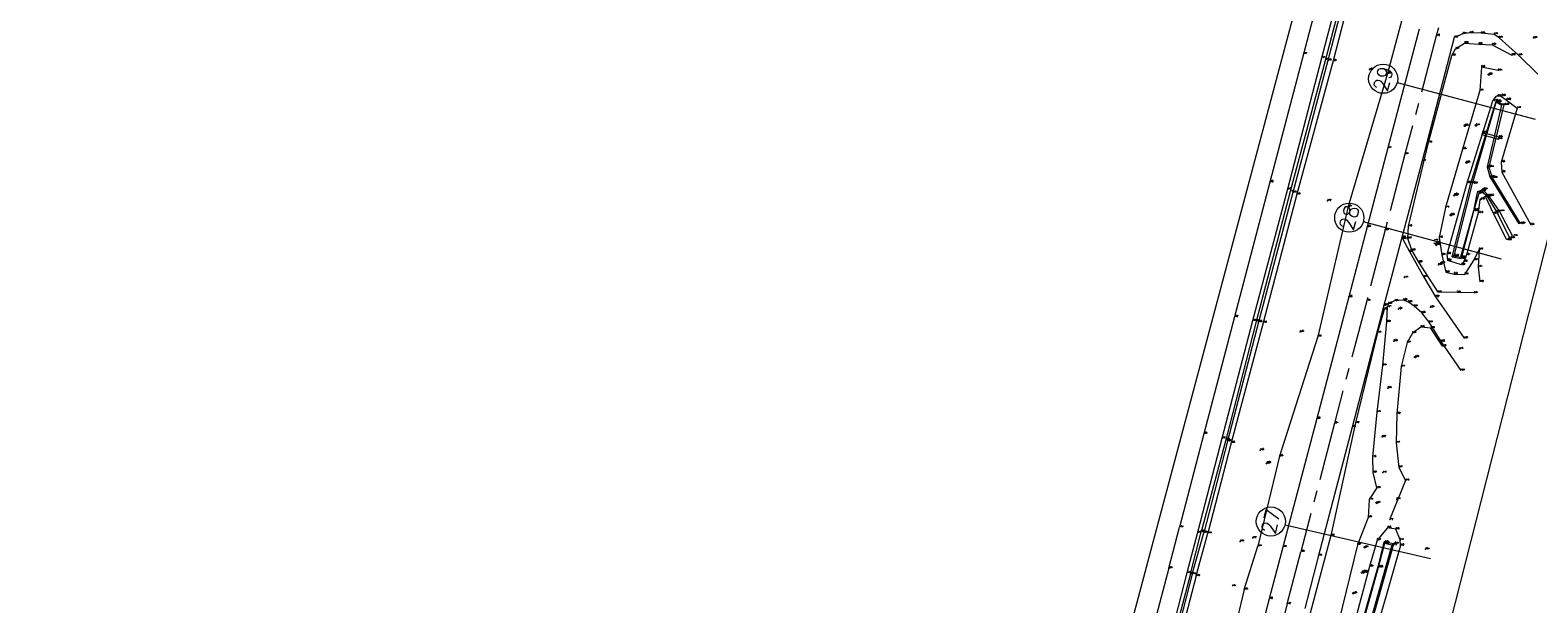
# Model space of a CAD drawing. Header units: metres. Extents: x 102665 to 103901, y 415762 to 419767.
# Tile 14 of 93: x 102848 to 103107, y 417421 to 417520. Entities that reach past the tile are written whole.
import ezdxf
from ezdxf.enums import TextEntityAlignment as Align

# ---------------------------------------------------------------- set-up
doc = ezdxf.new("R2010")
doc.units = ezdxf.units.M
doc.header["$MEASUREMENT"] = 0
doc.linetypes.add('AM-AS', pattern=[16, 10, -2, 2, -2])
for name, color, linetype, lineweight in [('B-GV-GR-BOOM-S', 90, 'Continuous', 13), ('B-WE-AM-AS-G', 10, 'AM-AS', 13), ('Brandkraan', 5, 'Continuous', 0), ('DTM-Brandkraan', 150, 'Continuous', 0), ('DTM-dwarsprofiel-locatie', 7, 'Continuous', 0), ('DTM-Hekwerk', 36, 'Continuous', 0), ('DTM-Insteek', 125, 'Continuous', 0), ('DTM-kunstwerlkijn', 3, 'Continuous', 0), ('DTM-Paal', 30, 'Continuous', 0), ('DTM-PEILBUIZEN', 240, 'Continuous', 0), ('DTM-Rijweggrens', 253, 'Continuous', 0), ('DTM-Taludlijn', 71, 'Continuous', 0), ('DTM-teen_sloot', 140, 'Continuous', 0), ('DTM-waterlijn', 150, 'Continuous', 0), ('DTM_01-10-2013_terrestrisch', 165, 'Continuous', 0), ('hoogte', 7, 'Continuous', 0), ('mp', 7, 'Continuous', 0), ('PAAL', 30, 'Continuous', 0), ('Peilbuis', 30, 'Continuous', 0)]:
    doc.layers.add(name, color=color, linetype=linetype, lineweight=lineweight)
doc.styles.get("Standard").update_dxf_attribs({"font": 'txt.shx'})

# ---------------------------------------------------------------- blocks, each defined once
blk = doc.blocks.new('114')
at = {"layer": 'Peilbuis', "color": 0, "linetype": 'ByBlock', "lineweight": -2, "flags": 128}
for points in [[(-0.1999999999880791, 0), (-0.1000009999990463, 0.1732050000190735), (0.1, 0.1732050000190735), (0.2, 0), (0.1, -0.1732050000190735), (-0.1000009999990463, -0.1732050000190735), (0.2, 0)], [(0.25, -0.048), (0.25, 0.7020000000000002)], [(0.25, 0.596), (0.321, 0.667), (0.392, 0.7020000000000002), (0.498, 0.7020000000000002), (0.569000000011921, 0.667), (0.64, 0.596), (0.675000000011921, 0.483), (0.675000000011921, 0.413), (0.64, 0.306), (0.569000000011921, 0.235), (0.498, 0.2), (0.392, 0.2), (0.321, 0.235), (0.25, 0.306)], [(0.923, 0.2), (0.923, 0.9500000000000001)], [(0.923, 0.596), (0.994, 0.667), (1.065000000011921, 0.7020000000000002), (1.171000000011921, 0.7020000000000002), (1.242, 0.667), (1.312999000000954, 0.596), (1.348, 0.483), (1.348, 0.413), (1.312999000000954, 0.306), (1.242, 0.235), (1.171000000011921, 0.2), (1.065000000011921, 0.2), (0.994, 0.235), (0.923, 0.306)]]:
    blk.add_lwpolyline(points, dxfattribs=at)
blk = doc.blocks.new('145_1')
at = {"color": 0, "linetype": 'ByBlock', "lineweight": -2, "flags": 128}
blk.add_lwpolyline([(-0.25, 0), (-0.1558730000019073, 0.1954579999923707), (0.05563000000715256, 0.2437320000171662), (0.2252420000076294, 0.1084710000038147), (0.2252420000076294, -0.1084710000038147), (0.05563000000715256, -0.2437320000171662), (-0.1558730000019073, -0.1954579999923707), (0.25, 0)], dxfattribs=at)
blk.add_lwpolyline([(-0.25, 0), (-0.2022550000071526, 0.1469460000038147), (-0.07725500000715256, 0.2377640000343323), (0.07725400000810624, 0.2377640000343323), (0.2022540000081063, 0.1469460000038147), (0.25, 0), (0.2022540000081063, -0.1469460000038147), (0.07725400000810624, -0.2377640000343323), (-0.07725500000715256, -0.2377640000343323), (-0.2022550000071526, -0.1469460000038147), (-0.25, 0)], close=True, dxfattribs=at)
blk = doc.blocks.new('106_1')
at = {"layer": 'PAAL', "color": 0, "linetype": 'ByBlock', "lineweight": -2, "flags": 128}
blk.add_lwpolyline([(-0.2, 0), (-0.1, 0.1732050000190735), (0.1, 0.1732050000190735), (0.2, 0), (0.1, -0.1732050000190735), (-0.1, -0.1732050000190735), (0.2, 0)], dxfattribs=at)
blk = doc.blocks.new('156_2')
at = {"layer": 'Brandkraan', "color": 0, "linetype": 'ByBlock', "lineweight": -2, "flags": 128}
blk.add_lwpolyline([(-0.212, 0.124), (-0.2655879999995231, 0.08863800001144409), (-0.2960169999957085, 0.03210200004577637), (-0.2960169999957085, -0.03210200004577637), (-0.2655879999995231, -0.08863800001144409), (-0.212, -0.124), (-0.1302929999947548, -0.1564200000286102), (-0.04395200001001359, -0.1729230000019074), (0.04395200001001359, -0.1729230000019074), (0.1302929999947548, -0.1564200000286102), (0.212, -0.124), (0.2655879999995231, -0.08863800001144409), (0.2960169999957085, -0.03210200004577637), (0.2960169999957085, 0.03210200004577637), (0.2655879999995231, 0.08863800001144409), (0.212, 0.124), (0.1302929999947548, 0.1564200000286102), (0.04395200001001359, 0.1729230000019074), (-0.04395200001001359, 0.1729230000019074), (-0.1302929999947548, 0.1564200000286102), (-0.212, 0.124)], close=True, dxfattribs=at)

msp = doc.modelspace()

# ---------------------------------------------------------------- linework, layer by layer
at = {"layer": 'B-WE-AM-AS-G', "extrusion": (-0.0003809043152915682, -0.001465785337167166, 0.9999988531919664), "elevation": -647.4905686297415}
msp.add_lwpolyline([(103063.6839010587, 417420.8943380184), (103066.0089062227, 417429.8413476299)], dxfattribs=at)
at = {"layer": 'B-WE-AM-AS-G'}
for points in [[(103092.69, 417531.793, 3.614), (103089.234, 417518.833, 3.595), (103083.855, 417498.496, 3.573), (103080.456, 417485.538, 3.604), (103077.298, 417473.395, 3.619), (103071.772, 417452.362, 3.612), (103066.015, 417430.342, 3.631)], [(103063.69, 417421.395, 3.617), (103058.201, 417400.146, 3.619), (103053.004, 417380.652, 3.594), (103047.598, 417360.021, 3.596), (103041.951, 417338.303, 3.581), (103036.792, 417318.513, 3.562), (103031.179, 417296.996, 3.576), (103025.761, 417276.209, 3.618), (103020.232, 417255.254, 3.633), (103014.728, 417234.433, 3.622), (103008.707, 417211.442, 3.624), (103002.856, 417189.142, 3.604), (102999.222, 417175.04, 3.624), (102995.004, 417159.271, 3.639), (102994.991, 417159.249, 3.639), (102989.85, 417139.4920000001, 3.616), (102984.704, 417119.744, 3.623), (102979.273, 417099.089, 3.591), (102973.881, 417078.372, 3.661), (102968.386, 417057.561, 3.687), (102963.191, 417037.675, 3.694), (102960.409, 417026.805, 3.692), (102957.051, 417014.005, 3.693)]]:
    msp.add_polyline3d(points, dxfattribs=at)
at = {"layer": 'DTM-dwarsprofiel-locatie', "color": 5, "linetype": 'Continuous'}
for p, q in [((103082.5422106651, 417510.8182563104), (103106.1584715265, 417504.5546036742)), ((103076.7223723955, 417486.972558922), (103100.338633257, 417480.5970704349)), ((103063.305330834, 417434.9617528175), (103088.2567302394, 417429.1768803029))]:
    msp.add_line(p, q, dxfattribs=at)
for centre in [(103080.1257589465, 417511.4591627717), (103074.3087764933, 417487.6241376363), (103060.8699284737, 417435.526390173)]:
    msp.add_circle(centre, 2.5, dxfattribs=at)
at = {"layer": 'DTM-Hekwerk', "color": 36, "extrusion": (-0.003048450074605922, -0.007501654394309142, 0.9999672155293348), "elevation": -3444.977045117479, "flags": 128}
msp.add_lwpolyline([(103083.4823646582, 417428.449493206), (103080.7391975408, 417421.6993032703)], dxfattribs=at)
at = {"layer": 'DTM-Hekwerk', "color": 36, "extrusion": (0.001220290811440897, 0.004656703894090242, 0.9999884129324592), "elevation": 2074.152141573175, "flags": 128}
msp.add_lwpolyline([(103043.2846964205, 417422.3791916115), (103045.1277377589, 417429.4122678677)], dxfattribs=at)
at = {"layer": 'DTM-Hekwerk', "color": 36}
for points in [[(103166.58, 417898.312, 5.049000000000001), (103164.423, 417889.952, 4.948000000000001), (103158.389, 417866.8020000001, 4.879), (103152.37, 417843.76, 4.895), (103146.841, 417822.626, 4.835), (103140.27, 417797.607, 4.852), (103134.18, 417774.333, 4.84), (103127.09, 417747.391, 4.864), (103121.177, 417724.85, 4.944), (103115.119, 417701.7640000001, 4.889), (103108.874, 417677.847, 4.886), (103102.216, 417652.308, 4.826), (103096.377, 417630.058, 4.818), (103090.266, 417606.626, 4.856), (103084.387, 417584.247, 4.872), (103078.32, 417561.075, 4.792), (103072.554, 417539.094, 4.708), (103066.44, 417515.7, 4.765000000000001), (103060.693, 417493.734, 4.604), (103054.639, 417470.622, 4.624000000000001), (103049.354, 417450.577, 4.563000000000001), (103045.21, 417434.545, 4.538)], [(103043.367, 417427.512, 4.573000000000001), (103037.628, 417405.696, 4.58), (103031.121, 417380.909, 4.546), (103025.203, 417358.283, 4.629), (103019.796, 417337.524, 4.543), (103014.424, 417317.074, 4.556), (103008.797, 417295.684, 4.554), (103003.21, 417274.409, 4.538), (102997.576, 417252.8780000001, 4.54), (102993.56, 417237.646, 4.479), (102991.123, 417227.971, 4.502), (102989.248, 417222.1390000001, 4.31)]]:
    msp.add_polyline3d(points, dxfattribs=at)
at = {"layer": 'DTM-Insteek', "extrusion": (0.002097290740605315, 0.008125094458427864, 0.9999647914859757), "elevation": 3612.26170409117, "flags": 128}
msp.add_lwpolyline([(103048.0400118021, 417418.0576371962), (103046.2528898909, 417411.1344086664)], dxfattribs=at)
at = {"layer": 'DTM-Insteek', "extrusion": (0.001103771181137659, 0.004072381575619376, 0.9999910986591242), "elevation": 1818.181152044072, "flags": 128}
msp.add_lwpolyline([(103048.0072364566, 417422.2400130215), (103049.991270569, 417429.5600737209)], dxfattribs=at)
at = {"layer": 'DTM-Insteek'}
for points in [[(103169.177, 417887.089, 4.812), (103169.04, 417889.087, 4.835), (103168.195, 417889.767, 4.848), (103166.894, 417887.758, 4.773000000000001), (103161.519, 417866.093, 4.688000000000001), (103155.56, 417843.273, 4.623), (103149.94, 417822.1770000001, 4.676), (103143.362, 417797.244, 4.709), (103137.237, 417773.433, 4.628), (103130.295, 417747.651, 4.642), (103124.12, 417724.332, 4.709), (103118.067, 417701.084, 4.681), (103111.855, 417677.114, 4.658), (103105.413, 417651.906, 4.593), (103099.379, 417629.285, 4.612), (103093.341, 417606.01, 4.593), (103087.467, 417583.48, 4.601), (103081.413, 417560.1280000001, 4.556), (103075.526, 417537.914, 4.519), (103069.523, 417515.016, 4.613000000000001), (103063.702, 417492.511, 4.478000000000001), (103057.742, 417469.942, 4.472000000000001), (103052.45, 417449.775, 4.462000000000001), (103048.276, 417433.629, 4.452)], [(103169.173, 417887.1, 4.812), (103163.197, 417865.523, 4.701), (103157.328, 417842.689, 4.706000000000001), (103151.75, 417820.932, 4.739), (103145.469, 417796.6660000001, 4.76), (103139.11, 417772.496, 4.687), (103132.584, 417747.938, 4.681), (103126.361, 417723.462, 4.729), (103120.295, 417700.911, 4.645), (103113.793, 417676.036, 4.665), (103107.361, 417651.634, 4.655), (103101.226, 417628.687, 4.588), (103095.26, 417605.457, 4.584), (103089.217, 417582.814, 4.564), (103083.02, 417559.736, 4.511), (103077.377, 417537.158, 4.548), (103071.541, 417514.505, 4.614), (103065.304, 417491.659, 4.462000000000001), (103059.551, 417469.618, 4.404), (103054.078, 417449.021, 4.476), (103050.059, 417433.5030000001, 4.489)], [(103101.32, 417483.816, -0.262), (103099.021, 417488.347, -0.211), (103097.653, 417491.252, -0.125), (103096.671, 417490.719, -0.153), (103096.431, 417488.441, -0.095), (103094.413, 417481.232, 0.014), (103093.973, 417480.092, -0.001), (103093.553, 417479.549, 0.243), (103091.183, 417480.301, 0.539), (103091.104, 417481.397, 0.5600000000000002), (103094.497, 417493.6280000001, 0.225), (103098.933, 417507.684, -0.172), (103099.561, 417508.456, -0.044), (103100.24, 417508.531, -0.032), (103101.198, 417507.866, -0.02), (103103.12, 417506.434, 1.166), (103100.378, 417497.149, 1.054), (103100.443, 417495.459, 1.019), (103105.412, 417486.385, 0.649)], [(103083.098, 417431.42, 0.4), (103083.034, 417432.3670000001, 0.407), (103082.292, 417434.199, 0.5610000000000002), (103080.873, 417434.449, 0.446), (103079.077, 417432.335, 0.567), (103077.794, 417427.803, 0.894), (103073.901, 417413.304, 0.734), (103069.072, 417394.494, 0.7260000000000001), (103058.293, 417352.7260000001, 0.5860000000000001), (103052.897, 417332.483, 0.6800000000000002), (103047.542, 417310.736, 0.387)], [(103083.095, 417431.4270000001, 0.4), (103077.687, 417412.396, 0.301), (103072.472, 417393.397, 0.133), (103067.94, 417374.477, 0.243), (103061.69, 417352.438, -0.016), (103056.202, 417331.296, -0.132), (103050.679, 417310.569, -0.204), (103044.893, 417288.925, -0.229), (103039.212, 417266.879, -0.235), (103033.807, 417245.652, -0.146)], [(103046.489, 417426.706, 4.512), (103040.797, 417404.722, 4.493), (103034.319, 417380.092, 4.465), (103028.5, 417357.555, 4.485), (103022.927, 417336.57, 4.489), (103017.543, 417316.174, 4.529), (103011.86, 417294.758, 4.517), (103006.49, 417273.544, 4.464000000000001), (103000.485, 417252.094, 4.423), (102999.352, 417248.737, 4.401), (102997.379, 417243.3670000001, 4.409), (102995.757, 417239.662, 4.448000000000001), (102994.569, 417237.73, 4.388), (102993.144, 417236.094, 4.454000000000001)], [(103048.075, 417426.183, 4.521), (103042.281, 417404.026, 4.537), (103035.976, 417379.811, 4.512), (103029.929, 417356.654, 4.511), (103024.469, 417336.036, 4.483000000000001), (103019.104, 417315.489, 4.482), (103013.856, 417294.358, 4.484), (103008.046, 417272.901, 4.463), (103002.336, 417251.754, 4.438000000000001), (103000.955, 417248.019, 4.426), (102999.199, 417242.9920000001, 4.434), (102997.226, 417238.508, 4.463), (102994.953, 417235.25, 4.449), (102992.735, 417233.964, 4.535)]]:
    msp.add_polyline3d(points, dxfattribs=at)
at = {"layer": 'DTM-kunstwerlkijn', "extrusion": (-0.01331195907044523, 0.00377872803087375, 0.9999042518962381), "elevation": 205.3115960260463, "flags": 128}
msp.add_lwpolyline([(103087.9090923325, 417504.128919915), (103090.7593855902, 417503.3199141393)], dxfattribs=at)
at = {"layer": 'DTM-kunstwerlkijn'}
msp.add_polyline3d([(103099.893, 417501.115, 0.15), (103099.966, 417501.441, 0.151), (103097.152, 417502.243, 0.114), (103097.043, 417501.924, 0.109)], dxfattribs=at)
at = {"layer": 'DTM-Rijweggrens', "extrusion": (-0.0003601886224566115, -0.001369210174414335, 0.999998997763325), "elevation": -605.0040629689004, "flags": 128}
msp.add_lwpolyline([(103062.9336360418, 417430.7009087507), (103060.597631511, 417421.8209004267)], dxfattribs=at)
at = {"layer": 'DTM-Rijweggrens', "extrusion": (-0.0007948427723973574, -0.003100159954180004, 0.9999948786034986), "elevation": -1372.495464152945, "flags": 128}
msp.add_lwpolyline([(103068.978244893, 417427.4349951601), (103066.6502217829, 417418.354951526)], dxfattribs=at)
at = {"layer": 'DTM-Rijweggrens'}
for points in [[(103086.274, 417519.944, 3.641), (103080.939, 417499.583, 3.614), (103077.36, 417486.062, 3.65), (103074.22, 417474.051, 3.664), (103068.737, 417453.167, 3.658), (103062.939, 417431.138, 3.669)], [(103106.629, 417512.224, 1.986), (103103.332, 417515.498, 2.351), (103099.988, 417518.497, 2.711), (103099.165, 417519.075, 2.779), (103096.95, 417519.254, 2.965), (103094.959, 417519.323, 3.195), (103093.756, 417519.165, 3.313), (103092.306, 417518.548, 3.489), (103086.797, 417497.365, 3.472), (103083.343, 417484.229, 3.462), (103080.219, 417472.559, 3.506), (103074.819, 417451.71, 3.512), (103069.008, 417429.684, 3.527)], [(103083.35, 417484.233, 3.463), (103083.496, 417483.969, 3.403), (103084.627, 417481.828, 3.27), (103087.09, 417477.456, 2.906), (103089.118, 417474.0520000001, 2.622), (103094.012, 417466.937, 2.075)], [(103093.482, 417461.421, 1.912), (103090.088, 417466.412, 2.196), (103087.983, 417469.685, 2.491), (103086.744, 417471.297, 2.684), (103085.414, 417472.432, 2.844), (103084.44, 417473.147, 2.932), (103083.589, 417473.494, 3.033), (103082.077, 417473.346, 3.273), (103080.978, 417472.869, 3.379), (103080.4, 417472.634, 3.425), (103080.225, 417472.56, 3.506)], [(103060.603, 417422.258, 3.656), (103054.953, 417400.751, 3.644), (103049.909, 417381.563, 3.629), (103044.398, 417360.564, 3.62), (103038.881, 417339.108, 3.61), (103033.571, 417319.02, 3.596), (103028.098, 417297.863, 3.6), (103022.537, 417276.749, 3.651), (103017.191, 417256.158, 3.664), (103011.568, 417235.037, 3.655), (103005.628, 417212.158, 3.66), (102999.5, 417188.959, 3.647), (102996.125, 417175.83, 3.662), (102991.97, 417160.114, 3.666), (102986.732, 417140.135, 3.655), (102981.554, 417120.3020000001, 3.66), (102976.162, 417099.725, 3.619), (102970.859, 417079.227, 3.691), (102965.346, 417058.15, 3.728), (102960.138, 417038.146, 3.741), (102957.253, 417027.413, 3.738), (102954.02, 417014.997, 3.735)]]:
    msp.add_polyline3d(points, dxfattribs=at)
at = {"layer": 'DTM-Taludlijn', "extrusion": (0.001586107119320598, 0.005005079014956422, 0.9999862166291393), "elevation": 2257.249528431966, "flags": 128}
msp.add_lwpolyline([(103056.1651454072, 417417.7616482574), (103058.524207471, 417425.2057414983)], dxfattribs=at)
at = {"layer": 'DTM-Taludlijn', "extrusion": (0.0004152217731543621, 0.00173586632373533, 0.9999984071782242), "elevation": 771.9351841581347, "flags": 128}
msp.add_lwpolyline([(103056.2912259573, 417423.119920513), (103050.9472093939, 417400.7788868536)], dxfattribs=at)
at = {"layer": 'DTM-Taludlijn'}
for points in [[(103170.174, 417895.183, 4.753), (103175.599, 417892.2150000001, 4.725000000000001), (103178.45, 417891.043, 4.681), (103178.207, 417885.876, 4.63), (103171.059, 417863.517, 4.756), (103165.939, 417841.345, 4.593), (103160.803, 417818.598, 4.407), (103154.683, 417794.989, 4.487), (103147.431, 417769.228, 4.572), (103141.334, 417746.4540000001, 4.432000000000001), (103134.737, 417721.426, 4.504), (103127.906, 417699.298, 4.604), (103122.751, 417673.65, 4.527), (103117.047, 417649.275, 4.328), (103110.595, 417626.0680000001, 4.447), (103104.986, 417603.256, 4.392), (103098.131, 417580.577, 4.511), (103092.982, 417557.274, 4.329000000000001), (103086.809, 417534.646, 4.474), (103080.855, 417512.369, 4.341), (103074.11, 417489.527, 4.506), (103068.921, 417467.251, 4.336), (103062.333, 417446.73, 4.452), (103058.661, 417431.275, 4.511)], [(103095.69, 417474.737, 2.225), (103092.826, 417474.807, 2.313), (103089.528, 417474.849, 2.531), (103086.231, 417480, 2.998000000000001), (103085.017, 417482.04, 3.255), (103084.365, 417484.074, 3.366), (103084.476, 417486.168, 3.363), (103087.869, 417500.526, 3.337), (103091.911, 417515.457, 3.322), (103092.515, 417516.603, 3.314), (103094.08, 417517.585, 2.993), (103096.505, 417517.403, 2.718), (103098.838, 417517.284, 2.586), (103102.179, 417515.509, 2.363)], [(103099.838, 417512.861, 0.5910000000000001), (103096.961, 417513.461, 0.9580000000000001), (103096.668, 417509.434, 0.573), (103093.752, 417499.403, 0.5760000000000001), (103090.807, 417489.349, 0.73), (103089.721, 417484.212, 0.9580000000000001), (103090.173, 417481.255, 0.87), (103090.894, 417478.282, 0.8500000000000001), (103092.271, 417477.969, 0.604), (103094.099, 417477.91, 0.487), (103095.696, 417480.383, 0.232), (103096.572, 417482.174, 0.133), (103096.433, 417479.175, 0.8090000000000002), (103096.723, 417476.635, 1.918)], [(103079.045, 417441.268, 1.031), (103078.38, 417443.945, 1.214), (103078.326, 417446.596, 1.262), (103079.071, 417454.2800000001, 1.705), (103080.089, 417462.306, 2.331), (103080.765, 417469.768, 3.041), (103080.888, 417472.33, 3.268), (103080.308, 417471.8890000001, 3.414), (103079.153, 417467.9270000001, 3.433), (103075.391, 417452.43, 3.321), (103071.123, 417433.122, 3.142), (103065.424, 417411.631, 3.139), (103060.868, 417394.235, 3.187), (103055.671, 417374.143, 3.102), (103050.305, 417354.509, 3.172), (103045.194, 417334.436, 3.18), (103034.483, 417293.87, 3.192), (103029.202, 417273.4, 3.235), (103023.575, 417252.912, 3.262), (103018.474, 417233.137, 3.217), (103013.003, 417213.436, 3.253)], [(103090.274, 417465.608, 2.128), (103088.304, 417468.701, 2.39), (103086.598, 417468.8780000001, 2.445), (103085.138, 417467.843, 2.505), (103084.24, 417466.225, 2.414), (103083.196, 417462.096, 2.169), (103082.463, 417453.989, 1.515), (103082.348, 417449.025, 1.165), (103082.802, 417444.806, 0.9690000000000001), (103083.959, 417442.547, 0.779)], [(103079.045, 417441.268, 1.031), (103077.75, 417439.267, 1.141), (103077.542, 417436.234, 0.8510000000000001), (103075.713, 417431.542, 1.068), (103070.52, 417410.227, 0.922), (103065.74, 417392.865, 0.9740000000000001), (103060.474, 417372.6, 0.866), (103055.247, 417353.315, 0.9520000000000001), (103050.003, 417332.947, 0.927), (103044.841, 417313.345, 0.9840000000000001), (103039.298, 417292.307, 0.9630000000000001), (103033.865, 417272.488, 1.021), (103027.682, 417251.369, 1.281), (103022.876, 417232.042, 1.036), (103017.059, 417212.148, 1.134), (103012.609, 417191.9050000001, 0.749), (103007.334, 417171.924, 0.862)]]:
    msp.add_polyline3d(points, dxfattribs=at)
at = {"layer": 'DTM-teen_sloot', "extrusion": (-0.3561362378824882, 0.1114814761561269, 0.9277601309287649), "elevation": 9825.907519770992, "flags": 128}
msp.add_lwpolyline([(-429214.5088377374, -24430.05352000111), (-429227.297586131, -24430.79043555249), (-429241.8182518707, -24431.09860023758)], dxfattribs=at)
at = {"layer": 'DTM-teen_sloot', "extrusion": (0.08465629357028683, -0.04719016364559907, 0.9952921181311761), "elevation": -10975.25780010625, "flags": 128}
msp.add_lwpolyline([(414874.8691069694, 112695.839644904), (414874.8691069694, 112694.8181900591)], dxfattribs=at)
at = {"layer": 'DTM-teen_sloot', "extrusion": (-0.03142464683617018, 0.00639616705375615, 0.9994856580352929), "elevation": -570.0103255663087, "flags": 128}
msp.add_lwpolyline([(-429654.8129432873, 17745.06616766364), (-429654.8129432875, 17746.21993063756)], dxfattribs=at)
at = {"layer": 'DTM-teen_sloot', "extrusion": (0.002757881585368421, 0.01084153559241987, 0.9999374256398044), "elevation": 4813.875376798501, "flags": 128}
msp.add_lwpolyline([(103046.6756541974, 417398.9092226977), (103048.5048761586, 417406.0996452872)], dxfattribs=at)
at = {"layer": 'DTM-teen_sloot', "extrusion": (0.002222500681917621, 0.007946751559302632, 0.99996595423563), "elevation": 3550.340299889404, "flags": 128}
msp.add_lwpolyline([(103047.1402959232, 417411.4444816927), (103049.1314265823, 417418.5637064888)], dxfattribs=at)
at = {"layer": 'DTM-teen_sloot', "extrusion": (-0.002042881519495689, -0.007233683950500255, 0.9999717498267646), "elevation": -3230.873758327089, "flags": 128}
msp.add_lwpolyline([(103081.4054128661, 417419.007995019), (103076.0901236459, 417400.1875026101)], dxfattribs=at)
at = {"layer": 'DTM-teen_sloot'}
for points in [[(103167.587, 417887.524, 4.389), (103162.06, 417865.718, 4.362), (103155.971, 417843.148, 4.287), (103150.546, 417821.921, 4.221), (103144.057, 417797.176, 4.315000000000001), (103137.785, 417773.257, 4.252), (103131.149, 417747.876, 4.274), (103124.865, 417723.942, 4.222000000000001), (103118.906, 417700.898, 4.286), (103112.433, 417676.594, 4.189), (103106.03, 417651.773, 4.178), (103100.088, 417628.957, 4.141), (103093.941, 417605.591, 4.161), (103088.129, 417583.23, 4.17), (103082.04, 417559.9810000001, 4.212000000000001), (103076.106, 417537.331, 4.180000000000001), (103070.225, 417514.752, 4.176), (103064.206, 417492.1010000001, 4.108000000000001), (103058.342, 417469.844, 4.09), (103053.127, 417449.543, 4.066), (103048.908, 417433.758, 4.056)], [(103168.086, 417887.392, 4.355000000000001), (103162.447, 417865.621, 4.373), (103156.388, 417842.717, 4.243), (103150.955, 417821.741, 4.285), (103144.505, 417797.148, 4.359), (103138.154, 417773.093, 4.259), (103131.517, 417747.721, 4.255), (103125.355, 417723.723, 4.271), (103119.325, 417700.87, 4.262), (103112.864, 417676.414, 4.184), (103106.519, 417651.635, 4.177), (103100.498, 417628.8, 4.190000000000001), (103094.305, 417605.5030000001, 4.140000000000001), (103088.522, 417583.089, 4.179), (103082.408, 417559.8180000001, 4.177), (103076.548, 417537.163, 4.191), (103070.614, 417514.603, 4.178), (103064.624, 417491.936, 4.151), (103058.748, 417469.734, 4.075), (103053.439, 417449.312, 4.093), (103049.395, 417433.597, 4.072)], [(103100.398, 417506.938, -1.14), (103097.98, 417496.347, -0.778), (103098.387, 417494.614, -0.867), (103103.41, 417486.57, -1.054)], [(103102.3, 417484.5, -1.131), (103100.059, 417488.732, -1.109), (103098.233, 417491.381, -0.9480000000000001), (103097.141, 417492.475, -0.991), (103096.229, 417491.966, -1.018), (103095.608, 417488.815, -0.9600000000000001), (103093.407, 417480.8510000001, -0.614)], [(103081.622, 417431.458, -0.7230000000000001), (103080.349, 417431.762, -0.8020000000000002), (103079.289, 417427.649, -0.8580000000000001), (103075.216, 417413.006, -0.791), (103070.339, 417394.02, -0.777), (103065.42, 417375.656, -0.7050000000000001)], [(103047.079, 417426.5680000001, 4.139), (103041.261, 417404.398, 4.154), (103034.884, 417379.8890000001, 4.164000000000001), (103029.022, 417357.148, 4.146), (103023.46, 417336.273, 4.171), (103018.176, 417315.852, 4.138), (103012.592, 417294.5900000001, 4.078), (103006.944, 417273.19, 4.139), (103001.068, 417251.936, 4.132000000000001), (102999.853, 417248.44, 4.138), (102998.044, 417243.299, 4.108000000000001), (102996.251, 417239.2910000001, 4.134), (102994.738, 417236.732, 4.075), (102993.698, 417235.619, 4.100000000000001)], [(103047.404, 417426.478, 4.133), (103041.647, 417404.227, 4.17), (103035.189, 417379.776, 4.142), (103029.418, 417356.9760000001, 4.153), (103023.81, 417336.11, 4.174000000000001), (103018.517, 417315.67, 4.158), (103013.02, 417294.488, 4.075), (103007.432, 417273.0030000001, 4.119), (103001.5, 417251.754, 4.131), (103000.224, 417248.275, 4.091), (102998.454, 417243.165, 4.088), (102996.533, 417239.049, 4.131), (102995.098, 417236.511, 4.044), (102994.011, 417235.2910000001, 4.108000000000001)]]:
    msp.add_polyline3d(points, dxfattribs=at)
at = {"layer": 'DTM-waterlijn', "extrusion": (-0.02987653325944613, 0.008319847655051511, 0.9995189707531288), "elevation": 392.9547602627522, "flags": 128}
msp.add_lwpolyline([(-429834.1687154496, -12677.08066925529), (-429847.1858645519, -12677.40813704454), (-429861.8815204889, -12676.98896255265)], dxfattribs=at)
at = {"layer": 'DTM-waterlijn', "elevation": -0.39, "flags": 128}
msp.add_lwpolyline([(103099.4799713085, 417507.5985852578), (103100.8312659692, 417506.9956751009)], dxfattribs=at)
at = {"layer": 'DTM-waterlijn', "extrusion": (0.004898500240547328, -0.0009680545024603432, 0.9999875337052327), "elevation": 100.4588478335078, "flags": 128}
msp.add_lwpolyline([(103090.7222984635, 417481.2190590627), (103092.2443693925, 417480.9182671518)], dxfattribs=at)
at = {"layer": 'DTM-waterlijn', "extrusion": (-0.007624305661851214, -0.02738490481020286, 0.9995958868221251), "elevation": -12217.26004803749, "flags": 128}
msp.add_lwpolyline([(-12655.04849240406, 429591.2425835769), (-12655.04849240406, 429611.1184387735)], dxfattribs=at)
at = {"layer": 'DTM-waterlijn', "extrusion": (-0.2883657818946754, 0.07152541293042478, 0.9548451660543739), "elevation": 131.6700968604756, "flags": 128}
msp.add_lwpolyline([(-429970.8459452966, -423.1804722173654), (-429970.6669813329, -424.9609943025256), (-429966.3177031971, -424.9475309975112)], dxfattribs=at)
at = {"layer": 'DTM-waterlijn'}
for points in [[(103100.8312659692, 417506.9956751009, -0.39), (103098.245, 417496.312, -0.407), (103098.829, 417494.464, -0.392), (103103.618, 417486.633, -0.389)], [(103101.824, 417484.137, -0.387), (103099.571, 417488.738, -0.407), (103097.953, 417491.384, -0.388), (103096.831, 417492.1550000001, -0.386), (103096.53, 417491.795, -0.409), (103095.669, 417488.95, -0.352), (103093.479295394, 417480.6254006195, -0.4005911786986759)], [(103079.205, 417427.73, -0.529), (103075.01, 417413.125, -0.533), (103070.192, 417394.191, -0.566), (103065.321, 417375.618, -0.5530000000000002), (103059.372, 417352.464, -0.5530000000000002), (103054.048, 417332.361, -0.5550000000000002), (103048.214, 417310.5520000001, -0.538), (103042.708, 417289.808, -0.509), (103037.117, 417267.972, -0.428), (103031.371, 417246.516, -0.5580000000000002), (103026.106, 417226.532, -0.572), (103020.389, 417205.036, -0.5600000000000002)]]:
    msp.add_polyline3d(points, dxfattribs=at)
at = {"layer": 'DTM_01-10-2013_terrestrisch', "flags": 128}
msp.add_lwpolyline([(103256.5802593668, 417967.6270722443), (103168.4430175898, 417640.5241494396), (103149.1275241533, 417644.938651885), (102939.4349338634, 416818.9318144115), (102920.1568074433, 416820.8229615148), (102911.0847479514, 416791.6236502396), (102912.1644175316, 416779.8252562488), (102948.1502535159, 416748.2052766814), (102960.5487348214, 416758.9469922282), (102982.3531886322, 416753.543337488), (102969.6179903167, 416725.8190481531), (102979.8383031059, 416712.5099752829), (102967.278412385, 416696.4515449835), (102960.068104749, 416693.8915053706), (102916.5736683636, 416735.7830626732), (102911.687880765, 416740.4887967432), (102904.2463682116, 416738.3431022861), (102883.3132170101, 416672.9457267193), (102848.1615755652, 416684.1974722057), (102862.6126563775, 416752.0742238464), (102901.5279659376, 416909.8366649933), (103104.2470007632, 417670.4732074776), (103086.3525255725, 417675.2423061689), (103166.872011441, 418004.2820090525)], dxfattribs=at)
at = {"layer": 'mp'}
for p in [(103105.874, 417518.47, 2.294), (103077.79, 417513.032, 4.615), (103092.305, 417491.455, 0.624), (103070.601, 417490.534, 4.722000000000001), (103089.236, 417482.931, 1.125), (103089.59, 417479.561, 1.68), (103083.756, 417477.358, 3.305), (103082.755, 417471.948, 3.071), (103088.231, 417472.279, 2.692), (103065.887, 417468.038, 4.545), (103081.975, 417466.464, 2.653), (103093.19, 417465.124, 2.145), (103080.94, 417458.411, 2.028), (103079.937, 417450.049, 1.424), (103059.06, 417447.773, 4.653), (103060.148, 417445.471, 4.685), (103080.074, 417443.921, 1.095), (103082.442, 417439.314, 0.774), (103055.607, 417432.11, 4.731), (103057.765, 417432.711, 4.715), (103057.765, 417432.711, 4.715), (103057.765, 417432.711, 4.715), (103057.765, 417432.711, 4.715), (103087.404, 417430.748, 0.535), (103076.471, 417426.733, 0.865), (103076.76, 417426.761, 0.863)]:
    msp.add_point(p, dxfattribs=at)

# ---------------------------------------------------------------- block references
at = {"layer": 'B-GV-GR-BOOM-S', "xscale": 0.5, "yscale": 0.5, "zscale": 0.5}
for p in [(103098.238, 417512.2, 1.043), (103096.039, 417503.473, 0.465), (103094.412, 417497.082, 0.645), (103091.717, 417488.077, 0.882), (103090.109, 417479.866, 1.241), (103085.619, 417463.729, 1.586), (103079.012, 417438.711, 1.014), (103076.986, 417431.11, 1.006), (103075.014, 417423.212, 1.067)]:
    msp.add_blockref('145_1', p, dxfattribs=at)
at = {"layer": 'DTM-Brandkraan', "xscale": 0.5, "yscale": 0.5, "zscale": 0.5}
msp.add_blockref('156_2', (103094.121, 417503.404, 0.8280000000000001), dxfattribs=at)
at = {"layer": 'DTM-Paal', "xscale": 0.5, "yscale": 0.5, "zscale": 0.5}
msp.add_blockref('106_1', (103089.236, 417482.931, 1.125), dxfattribs=at)
at = {"layer": 'DTM-PEILBUIZEN', "xscale": 0.5, "yscale": 0.5, "zscale": 0.5}
for p in [(103092.305, 417491.455, 0.624), (103060.148, 417445.471, 4.685), (103076.471, 417426.733, 0.865), (103076.76, 417426.761, 0.863)]:
    msp.add_blockref('114', p, dxfattribs=at)

# ---------------------------------------------------------------- texts
at = {"layer": 'DTM-dwarsprofiel-locatie', "color": 5}
for s, rotation, p in [('29', 75.14566031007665, (103080.1257589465, 417511.4591627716)), ('28', 74.89246443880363, (103074.3087764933, 417487.6241376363)), ('27', 76.94684307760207, (103060.8699284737, 417435.526390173))]:
    msp.add_text(s, height=2.5, rotation=rotation, dxfattribs=at).set_placement(p, align=Align.MIDDLE_CENTER)
at = {"layer": 'hoogte'}
for s, p in [('3.31', (103093.756, 417519.165)), ('3.20', (103094.959, 417519.323)), ('2.97', (103096.95, 417519.254)), ('2.78', (103099.165, 417519.075)), ('3.60', (103089.234, 417518.833)), ('3.49', (103092.306, 417518.548)), ('3.31', (103092.515, 417516.603)), ('2.99', (103094.08, 417517.585)), ('2.72', (103096.505, 417517.403)), ('2.59', (103098.838, 417517.284)), ('2.71', (103099.988, 417518.497)), ('2.29', (103105.874, 417518.47)), ('4.77', (103066.44, 417515.7)), ('4.61', (103069.523, 417515.016)), ('4.18', (103070.225, 417514.752)), ('4.18', (103070.614, 417514.603)), ('4.61', (103071.541, 417514.505)), ('3.32', (103091.911, 417515.457)), ('2.36', (103102.179, 417515.509)), ('2.35', (103103.332, 417515.498)), ('4.62', (103077.79, 417513.032)), ('4.34', (103080.855, 417512.369)), ('0.96', (103096.961, 417513.461)), ('1.04', (103098.238, 417512.2)), ('0.59', (103099.838, 417512.861)), ('0.57', (103096.668, 417509.434)), ('-0.17', (103098.933, 417507.684)), ('-0.57', (103099.4799713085, 417507.5985852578)), ('-1.04', (103099.51, 417507.433)), ('-0.04', (103099.561, 417508.456)), ('-0.03', (103100.24, 417508.531)), ('-1.14', (103100.398, 417506.9380000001)), ('-0.39', (103100.8312659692, 417506.9956751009)), ('-0.02', (103101.198, 417507.866)), ('1.17', (103103.12, 417506.434)), ('0.47', (103096.039, 417503.473)), ('0.83', (103094.121, 417503.404)), ('0.11', (103097.043, 417501.924)), ('0.11', (103097.152, 417502.243)), ('0.15', (103099.893, 417501.115)), ('0.15', (103099.966, 417501.441)), ('3.61', (103080.939, 417499.583)), ('3.57', (103083.855, 417498.496)), ('3.34', (103087.869, 417500.526)), ('0.58', (103093.752, 417499.403)), ('3.47', (103086.797, 417497.365)), ('0.65', (103094.412, 417497.082)), ('-0.78', (103097.98, 417496.347)), ('-0.41', (103098.245, 417496.312)), ('1.05', (103100.378, 417497.149)), ('4.60', (103060.693, 417493.734)), ('0.23', (103094.497, 417493.6280000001)), ('-0.40', (103095.134, 417493.554)), ('-0.93', (103095.445, 417493.49)), ('-0.87', (103098.387, 417494.614)), ('-0.39', (103098.829, 417494.464)), ('1.02', (103100.443, 417495.459)), ('4.48', (103063.702, 417492.511)), ('4.11', (103064.206, 417492.1010000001)), ('4.15', (103064.624, 417491.936)), ('4.46', (103065.304, 417491.659)), ('0.62', (103092.305, 417491.455)), ('-1.02', (103096.229, 417491.966)), ('-0.41', (103096.53, 417491.795)), ('-0.15', (103096.671, 417490.719)), ('-0.39', (103096.831, 417492.1550000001)), ('-0.99', (103097.141, 417492.475)), ('-0.13', (103097.653, 417491.252)), ('-0.39', (103097.953, 417491.384)), ('-0.95', (103098.233, 417491.381)), ('4.72', (103070.601, 417490.534)), ('4.51', (103074.11, 417489.527)), ('0.73', (103090.807, 417489.349)), ('0.88', (103091.717, 417488.077)), ('-0.96', (103095.608, 417488.815)), ('-0.35', (103095.669, 417488.95)), ('-0.10', (103096.431, 417488.441)), ('-0.21', (103099.021, 417488.347)), ('-0.41', (103099.571, 417488.738)), ('-1.11', (103100.059, 417488.732)), ('3.65', (103077.36, 417486.062)), ('3.60', (103080.456, 417485.538)), ('3.36', (103084.476, 417486.168)), ('-1.05', (103103.41, 417486.57)), ('-0.39', (103103.618, 417486.633)), ('0.65', (103105.412, 417486.385)), ('3.46', (103083.343, 417484.229)), ('3.46', (103083.35, 417484.233)), ('3.40', (103083.496, 417483.969)), ('3.37', (103084.365, 417484.074)), ('1.36', (103088.788, 417483.057)), ('1.19', (103088.896, 417483.692)), ('1.30', (103089.197, 417483.273)), ('1.13', (103089.236, 417482.931)), ('0.96', (103089.721, 417484.212)), ('-0.26', (103101.32, 417483.816)), ('-0.39', (103101.824, 417484.137)), ('-1.13', (103102.3, 417484.5)), ('3.27', (103084.627, 417481.828)), ('3.26', (103085.017, 417482.04)), ('0.87', (103090.173, 417481.255)), ('0.56', (103091.104, 417481.397)), ('0.54', (103091.183, 417480.301)), ('-0.39', (103091.9572441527, 417480.9261923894)), ('-0.65', (103092.277, 417481.081)), ('-0.61', (103093.407, 417480.8510000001)), ('-0.40', (103093.479295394, 417480.6254006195)), ('0.01', (103094.413, 417481.232)), ('0.23', (103095.696, 417480.383)), ('0.13', (103096.572, 417482.174)), ('3.00', (103086.231, 417480)), ('1.68', (103089.59, 417479.561)), ('1.24', (103090.109, 417479.866)), ('0.85', (103090.894, 417478.282)), ('0.60', (103092.271, 417477.969)), ('0.24', (103093.553, 417479.549)), ('0.00', (103093.973, 417480.092)), ('0.49', (103094.099, 417477.91)), ('0.81', (103096.433, 417479.175)), ('3.31', (103083.756, 417477.358)), ('2.91', (103087.09, 417477.456)), ('1.92', (103096.723, 417476.635)), ('3.66', (103074.22, 417474.051)), ('3.62', (103077.298, 417473.395)), ('3.51', (103080.219, 417472.559)), ('3.51', (103080.225, 417472.56)), ('3.43', (103080.4, 417472.634)), ('3.38', (103080.978, 417472.869)), ('3.27', (103082.077, 417473.346)), ('3.03', (103083.589, 417473.494)), ('2.93', (103084.44, 417473.147)), ('2.62', (103089.118, 417474.0520000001)), ('2.53', (103089.528, 417474.849)), ('2.31', (103092.826, 417474.807)), ('2.23', (103095.69, 417474.737)), ('4.62', (103054.639, 417470.622)), ('4.47', (103057.742, 417469.942)), ('3.41', (103080.308, 417471.8890000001)), ('3.27', (103080.888, 417472.33)), ('3.07', (103082.755, 417471.948)), ('2.84', (103085.414, 417472.432)), ('2.68', (103086.744, 417471.297)), ('2.69', (103088.231, 417472.279)), ('4.09', (103058.342, 417469.844)), ('4.08', (103058.748, 417469.734)), ('4.40', (103059.551, 417469.618)), ('4.55', (103065.887, 417468.038)), ('3.43', (103079.153, 417467.9270000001)), ('3.04', (103080.765, 417469.768)), ('2.51', (103085.138, 417467.843)), ('2.45', (103086.598, 417468.8780000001)), ('2.49', (103087.983, 417469.685)), ('2.39', (103088.304, 417468.701)), ('4.34', (103068.921, 417467.251)), ('2.65', (103081.975, 417466.464)), ('2.41', (103084.24, 417466.225)), ('2.20', (103090.088, 417466.412)), ('2.13', (103090.274, 417465.608)), ('2.15', (103093.19, 417465.124)), ('2.08', (103094.012, 417466.937)), ('2.33', (103080.089, 417462.306)), ('1.59', (103085.619, 417463.729)), ('2.17', (103083.196, 417462.096)), ('1.91', (103093.482, 417461.421)), ('2.03', (103080.94, 417458.411)), ('3.66', (103068.737, 417453.167)), ('3.61', (103071.772, 417452.362)), ('3.32', (103075.391, 417452.43)), ('1.71', (103079.071, 417454.2800000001)), ('1.52', (103082.463, 417453.989)), ('4.56', (103049.354, 417450.577)), ('4.46', (103052.45, 417449.775)), ('4.07', (103053.127, 417449.543)), ('4.09', (103053.439, 417449.312)), ('3.51', (103074.819, 417451.71)), ('1.42', (103079.937, 417450.049)), ('4.48', (103054.078, 417449.021)), ('4.65', (103059.06, 417447.773)), ('4.45', (103062.333, 417446.73)), ('1.17', (103082.348, 417449.025)), ('4.69', (103060.148, 417445.471)), ('1.26', (103078.326, 417446.596)), ('0.97', (103082.802, 417444.806)), ('1.21', (103078.38, 417443.945)), ('1.10', (103080.074, 417443.921)), ('0.78', (103083.959, 417442.547)), ('1.14', (103077.75, 417439.267)), ('1.03', (103079.045, 417441.268)), ('0.77', (103082.442, 417439.314)), ('1.01', (103079.012, 417438.711)), ('4.54', (103045.21, 417434.545)), ('4.06', (103048.908, 417433.758)), ('0.85', (103077.542, 417436.234)), ('0.45', (103080.873, 417434.449)), ('0.72', (103081.216, 417435.797)), ('0.56', (103082.292, 417434.199)), ('4.45', (103048.276, 417433.629)), ('4.07', (103049.395, 417433.597)), ('4.49', (103050.059, 417433.5030000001)), ('4.73', (103055.607, 417432.11)), ('4.72', (103057.765, 417432.711)), ('4.72', (103057.765, 417432.711)), ('4.72', (103057.765, 417432.711)), ('4.72', (103057.765, 417432.711)), ('4.51', (103058.661, 417431.275)), ('3.67', (103062.939, 417431.138)), ('3.14', (103071.123, 417433.122)), ('1.07', (103075.713, 417431.542)), ('1.01', (103076.986, 417431.11)), ('0.57', (103079.077, 417432.335)), ('-0.53', (103080.2395771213, 417431.9544568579, -0.004000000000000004)), ('-0.80', (103080.349, 417431.762)), ('-0.72', (103081.622, 417431.458)), ('-0.53', (103081.9327820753, 417431.7188661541, -0.004000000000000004)), ('0.41', (103083.034, 417432.3670000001)), ('0.40', (103083.095, 417431.4270000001)), ('0.40', (103083.098, 417431.42)), ('3.63', (103066.015, 417430.342)), ('3.53', (103069.008, 417429.684)), ('0.54', (103087.404, 417430.748)), ('4.57', (103043.367, 417427.512)), ('4.51', (103046.489, 417426.706)), ('4.14', (103047.079, 417426.5680000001)), ('4.13', (103047.404, 417426.478)), ('4.52', (103048.075, 417426.183)), ('0.87', (103076.471, 417426.733)), ('0.86', (103076.76, 417426.761)), ('0.89', (103077.794, 417427.803)), ('-0.53', (103079.205, 417427.73)), ('-0.86', (103079.289, 417427.649)), ('4.75', (103054.186, 417424.421)), ('4.55', (103056.302, 417423.831)), ('3.66', (103060.603, 417422.258)), ('3.62', (103063.69, 417421.395)), ('1.07', (103075.014, 417423.212))]:
    msp.add_text(s, height=0.2, dxfattribs=at).set_placement(p, align=Align.BOTTOM_LEFT)

doc.saveas('drawing.dxf')
